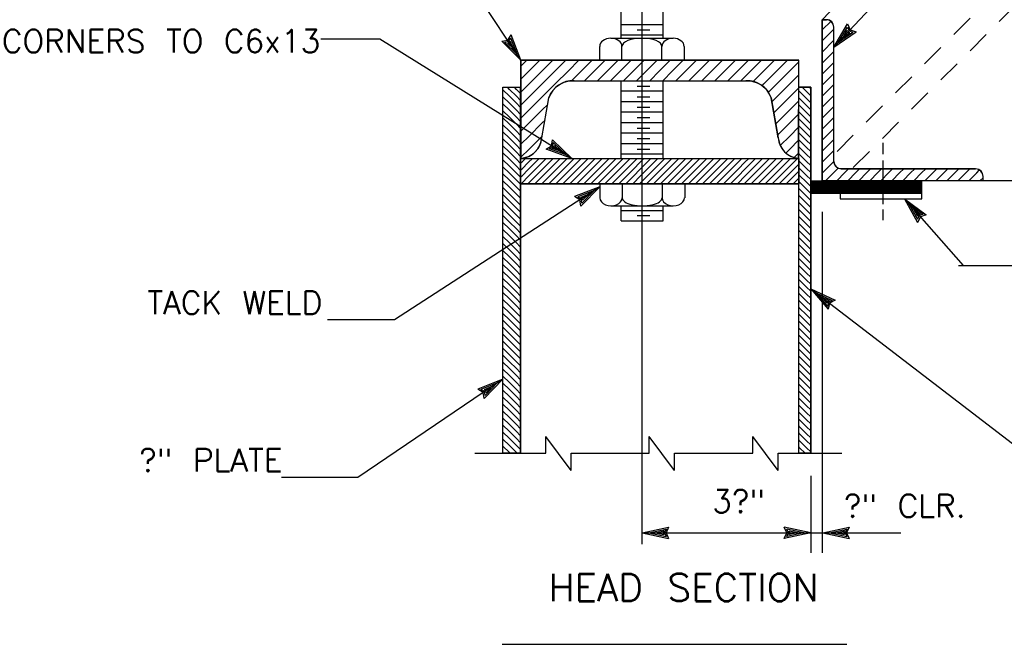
# Model space of a CAD drawing. Extents: x -31.3 to 10.7, y -20.4 to 9.6.
# Tile 21 of 25: x 0 to 5.3, y -3.9 to -0.5. Entities that reach past the tile are written whole.
import ezdxf
from ezdxf.enums import TextEntityAlignment as Align

# ---------------------------------------------------------------- set-up
doc = ezdxf.new("R2010")
doc.units = 0
doc.header["$MEASUREMENT"] = 0
doc.linetypes.add('HIDDEN2', pattern=[0.1875, 0.125, -0.0625])
doc.layers.add('01', color=7, linetype='CONTINUOUS')
doc.styles.add('TXT_SHX', font='txt.shx')

msp = doc.modelspace()

# ---------------------------------------------------------------- linework, layer by layer
at = {"layer": '01', "color": 7, "linetype": 'CONTINUOUS'}
for p, q in [((2.6934, -0.7576), (1.7914, 0.6024)), ((4.3974, -0.6876), (5.0044, -0.0356)), ((4.7754, -0.0756), (4.3344, -0.5376)), ((3.3534, -3.3916), (3.3534, -0.1696)), ((3.2384, -0.6386), (3.2384, -0.2226)), ((3.4674, -0.6386), (3.4674, -0.2226)), ((3.2384, -0.5636), (3.4674, -0.5636)), ((4.3344, -1.4126), (4.3344, -0.5376)), ((4.3344, -0.5376), (4.3574, -0.5376)), ((4.3354, -0.5916), (4.3814, -0.5466)), ((4.3954, -0.5916), (4.3974, -0.5896)), ((4.3974, -0.6876), (4.4724, -0.5606)), ((4.3974, -1.3096), (4.3974, -0.5776)), ((4.4224, -0.6606), (4.4724, -0.5776)), ((4.4724, -0.5606), (4.4864, -0.5926)), ((4.4724, -0.5776), (4.4804, -0.5986)), ((2.6214, -0.6496), (2.6394, -0.6206)), ((2.6264, -0.6556), (2.6374, -0.6376)), ((2.6734, -0.7266), (2.6374, -0.6376)), ((2.6934, -0.7576), (2.6394, -0.6206)), ((3.1824, -0.6386), (3.5214, -0.6386)), ((3.2384, -0.6206), (3.4674, -0.6206)), ((3.3254, -0.5936), (3.3944, -0.5936)), ((4.3344, -0.5926), (4.3354, -0.5916)), ((4.3354, -0.6516), (4.3954, -0.5916)), ((4.3974, -0.6876), (4.5184, -0.6036)), ((4.4224, -0.6606), (4.5014, -0.6056)), ((4.4474, -0.6346), (4.4704, -0.5946)), ((4.4474, -0.6346), (4.4844, -0.6076)), ((4.4704, -0.5946), (4.4754, -0.6046)), ((4.4754, -0.6046), (4.4844, -0.6076)), ((4.4804, -0.5986), (4.5014, -0.6056)), ((4.4864, -0.5926), (4.5184, -0.6036)), ((1.9254, -0.6436), (1.6034, -0.6436)), ((2.9704, -1.2926), (1.9254, -0.6436)), ((2.5884, -0.6546), (2.6214, -0.6496)), ((2.6934, -0.7576), (2.5884, -0.6546)), ((2.6044, -0.6596), (2.6264, -0.6556)), ((2.6734, -0.7266), (2.6044, -0.6596)), ((2.6194, -0.6646), (2.6304, -0.6626)), ((2.6534, -0.6966), (2.6194, -0.6646)), ((2.6304, -0.6626), (2.6354, -0.6546)), ((2.6534, -0.6966), (2.6354, -0.6546)), ((3.1224, -0.7586), (3.1224, -0.6826)), ((3.2434, -0.7586), (3.2434, -0.6826)), ((3.4614, -0.7586), (3.4614, -0.6826)), ((3.5844, -0.7586), (3.5844, -0.6826)), ((4.3344, -0.6526), (4.3354, -0.6516)), ((4.3354, -0.7116), (4.3954, -0.6516)), ((4.3954, -0.6516), (4.3974, -0.6496)), ((4.3344, -0.7126), (4.3354, -0.7116)), ((4.3354, -0.7716), (4.3954, -0.7116)), ((4.3954, -0.7116), (4.3974, -0.7096)), ((2.6934, -0.7576), (4.2064, -0.7576)), ((2.6934, -2.8966), (2.6934, -0.7576)), ((2.6934, -0.7896), (2.7254, -0.7576)), ((2.7384, -0.8156), (2.7964, -0.7576)), ((2.8094, -0.8156), (2.8674, -0.7576)), ((2.8804, -0.8156), (2.9384, -0.7576)), ((2.9514, -0.8156), (3.0094, -0.7576)), ((3.0224, -0.8156), (3.0804, -0.7576)), ((3.0934, -0.8156), (3.1514, -0.7576)), ((3.1644, -0.8156), (3.2224, -0.7576)), ((3.2354, -0.8156), (3.2934, -0.7576)), ((3.3064, -0.8156), (3.3644, -0.7576)), ((3.3774, -0.8156), (3.4354, -0.7576)), ((3.4484, -0.8156), (3.5064, -0.7576)), ((3.5194, -0.8156), (3.5774, -0.7576)), ((3.5904, -0.8156), (3.6484, -0.7576)), ((3.6614, -0.8156), (3.7194, -0.7576)), ((3.7324, -0.8156), (3.7904, -0.7576)), ((3.8034, -0.8156), (3.8614, -0.7576)), ((3.8744, -0.8156), (3.9324, -0.7576)), ((3.9454, -0.8156), (4.0034, -0.7576)), ((4.0164, -0.8156), (4.0744, -0.7576)), ((4.0874, -0.8156), (4.1454, -0.7576)), ((4.1584, -0.8156), (4.2054, -0.7686)), ((4.2064, -2.8966), (4.2064, -0.7576)), ((4.3344, -0.7726), (4.3354, -0.7716)), ((4.3354, -0.8316), (4.3954, -0.7716)), ((4.3954, -0.7716), (4.3974, -0.7696)), ((2.6934, -0.8606), (2.7384, -0.8156)), ((2.7384, -0.8866), (2.8094, -0.8156)), ((2.8094, -0.8866), (2.8804, -0.8156)), ((2.8804, -0.8866), (2.9514, -0.8156)), ((2.9684, -0.8706), (3.0224, -0.8156)), ((3.0394, -0.8696), (3.0934, -0.8156)), ((3.1104, -0.8696), (3.1644, -0.8156)), ((3.1814, -0.8696), (3.2354, -0.8156)), ((3.2524, -0.8696), (3.3064, -0.8156)), ((3.3234, -0.8696), (3.3774, -0.8156)), ((3.3944, -0.8696), (3.4484, -0.8156)), ((3.4654, -0.8696), (3.5194, -0.8156)), ((3.5364, -0.8696), (3.5904, -0.8156)), ((3.6074, -0.8696), (3.6614, -0.8156)), ((3.6784, -0.8696), (3.7324, -0.8156)), ((3.7494, -0.8696), (3.8034, -0.8156)), ((3.8204, -0.8696), (3.8744, -0.8156)), ((3.8914, -0.8696), (3.9454, -0.8156)), ((3.9574, -0.8746), (4.0164, -0.8156)), ((4.0164, -0.8866), (4.0874, -0.8156)), ((4.0874, -0.8866), (4.1584, -0.8156)), ((4.1584, -0.8866), (4.2054, -0.8396)), ((4.3344, -0.8326), (4.3354, -0.8316)), ((4.3354, -0.8916), (4.3954, -0.8316)), ((4.3954, -0.8316), (4.3974, -0.8296)), ((2.5944, -0.9056), (2.6934, -0.9056)), ((2.5954, -2.8966), (2.5954, -0.9056)), ((2.6304, -0.9166), (2.6194, -0.9056)), ((2.6684, -0.9166), (2.6574, -0.9056)), ((2.6934, -0.9316), (2.7384, -0.8866)), ((2.7384, -0.9576), (2.8094, -0.8866)), ((2.8094, -0.9576), (2.8804, -0.8866)), ((2.9824, -0.8696), (3.9184, -0.8696)), ((3.2384, -1.2916), (3.2384, -0.8696)), ((3.3254, -0.8996), (3.3944, -0.8996)), ((3.4674, -1.2936), (3.4674, -0.8696)), ((4.0064, -0.8966), (4.0164, -0.8866)), ((4.0404, -0.9336), (4.0874, -0.8866)), ((4.0874, -0.9576), (4.1584, -0.8866)), ((4.1584, -0.9576), (4.2054, -0.9106)), ((4.2714, -0.9056), (4.2064, -0.9056)), ((4.2484, -0.9286), (4.2254, -0.9056)), ((4.2714, -0.9136), (4.2634, -0.9056)), ((4.2714, -2.8966), (4.2714, -0.9056)), ((4.3344, -0.8926), (4.3354, -0.8916)), ((4.3354, -0.9516), (4.3954, -0.8916)), ((4.3954, -0.8916), (4.3974, -0.8896)), ((2.6304, -0.9546), (2.5954, -0.9196)), ((2.6304, -0.9926), (2.5954, -0.9576)), ((2.6684, -0.9546), (2.6304, -0.9166)), ((2.6684, -0.9926), (2.6304, -0.9546)), ((2.6894, -0.9376), (2.6684, -0.9166)), ((2.6894, -0.9756), (2.6684, -0.9546)), ((2.6934, -1.0026), (2.7384, -0.9576)), ((2.7384, -1.0286), (2.8094, -0.9576)), ((2.8074, -1.1796), (2.8454, -0.9636)), ((3.2384, -0.9256), (3.4674, -0.9256)), ((3.3254, -0.9566), (3.3944, -0.9566)), ((4.0934, -1.1796), (4.0554, -0.9636)), ((4.0584, -0.9866), (4.0874, -0.9576)), ((4.0874, -1.0286), (4.1584, -0.9576)), ((4.2104, -0.9286), (4.2064, -0.9246)), ((4.2104, -0.9666), (4.2064, -0.9626)), ((4.2484, -0.9666), (4.2104, -0.9286)), ((4.2714, -0.9516), (4.2484, -0.9286)), ((4.3344, -0.9526), (4.3354, -0.9516)), ((4.3354, -1.0116), (4.3954, -0.9516)), ((4.3954, -0.9516), (4.3974, -0.9496)), ((2.6304, -1.0306), (2.5954, -0.9956)), ((2.6684, -1.0306), (2.6304, -0.9926)), ((2.6894, -1.0136), (2.6684, -0.9926)), ((2.8094, -1.0286), (2.8394, -0.9996)), ((3.2384, -0.9826), (3.4674, -0.9826)), ((3.3254, -1.0136), (3.3944, -1.0136)), ((4.1584, -1.0286), (4.2054, -0.9816)), ((4.2104, -1.0046), (4.2064, -1.0006)), ((4.2484, -1.0046), (4.2104, -0.9666)), ((4.2484, -1.0426), (4.2104, -1.0046)), ((4.2714, -0.9896), (4.2484, -0.9666)), ((4.2714, -1.0276), (4.2484, -1.0046)), ((4.3344, -1.0126), (4.3354, -1.0116)), ((4.3354, -1.0716), (4.3954, -1.0116)), ((4.3954, -1.0116), (4.3974, -1.0096)), ((2.6304, -1.0686), (2.5954, -1.0336)), ((2.6304, -1.1066), (2.5954, -1.0716)), ((2.6684, -1.0686), (2.6304, -1.0306)), ((2.6684, -1.1066), (2.6304, -1.0686)), ((2.6894, -1.0516), (2.6684, -1.0306)), ((2.6894, -1.0896), (2.6684, -1.0686)), ((2.6934, -1.0736), (2.7384, -1.0286)), ((2.7384, -1.0996), (2.8094, -1.0286)), ((3.2384, -1.0396), (3.4674, -1.0396)), ((3.3254, -1.0706), (3.3944, -1.0706)), ((4.0694, -1.0456), (4.0874, -1.0286)), ((4.0874, -1.0996), (4.1584, -1.0286)), ((4.1584, -1.0996), (4.2054, -1.0516)), ((4.2104, -1.0426), (4.2064, -1.0386)), ((4.2484, -1.0806), (4.2104, -1.0426)), ((4.2714, -1.0656), (4.2484, -1.0426)), ((4.3344, -1.0726), (4.3354, -1.0716)), ((4.3354, -1.1316), (4.3954, -1.0716)), ((4.3954, -1.0716), (4.3974, -1.0696)), ((2.6304, -1.1446), (2.5954, -1.1096)), ((2.6684, -1.1446), (2.6304, -1.1066)), ((2.6894, -1.1276), (2.6684, -1.1066)), ((2.6934, -1.1446), (2.7384, -1.0996)), ((2.7384, -1.1706), (2.8094, -1.0996)), ((2.8094, -1.0996), (2.8244, -1.0846)), ((3.2384, -1.0966), (3.4674, -1.0966)), ((4.0804, -1.1056), (4.0874, -1.0996)), ((4.0904, -1.1666), (4.1584, -1.0996)), ((4.1584, -1.1706), (4.2054, -1.1226)), ((4.2104, -1.0806), (4.2064, -1.0766)), ((4.2104, -1.1186), (4.2064, -1.1146)), ((4.2484, -1.1186), (4.2104, -1.0806)), ((4.2484, -1.1566), (4.2104, -1.1186)), ((4.2714, -1.1036), (4.2484, -1.0806)), ((4.2714, -1.1416), (4.2484, -1.1186)), ((2.6304, -1.1826), (2.5954, -1.1476)), ((2.6684, -1.1826), (2.6304, -1.1446)), ((2.6894, -1.1656), (2.6684, -1.1446)), ((2.6934, -1.2156), (2.7384, -1.1706)), ((2.7384, -1.2416), (2.8094, -1.1706)), ((3.2384, -1.1536), (3.4674, -1.1536)), ((3.3254, -1.1276), (3.3944, -1.1276)), ((4.1054, -1.2226), (4.1584, -1.1706)), ((4.2104, -1.1566), (4.2064, -1.1526)), ((4.2484, -1.1946), (4.2104, -1.1566)), ((4.2714, -1.1796), (4.2484, -1.1566)), ((4.3344, -1.1326), (4.3354, -1.1316)), ((4.3354, -1.1916), (4.3954, -1.1316)), ((4.3954, -1.1316), (4.3974, -1.1296)), ((2.6304, -1.2206), (2.5954, -1.1856)), ((2.6304, -1.2586), (2.5954, -1.2236)), ((2.6684, -1.2206), (2.6304, -1.1826)), ((2.6684, -1.2586), (2.6304, -1.2206)), ((2.6894, -1.2036), (2.6684, -1.1826)), ((2.6894, -1.2416), (2.6684, -1.2206)), ((2.8314, -1.2426), (2.8604, -1.2236)), ((2.8484, -1.2406), (2.8664, -1.2286)), ((2.8604, -1.2236), (2.8644, -1.1906)), ((2.9704, -1.2926), (2.8644, -1.1906)), ((2.8644, -1.2386), (2.8734, -1.2326)), ((2.8664, -1.2286), (2.8694, -1.2066)), ((2.9394, -1.2726), (2.8694, -1.2066)), ((2.8734, -1.2326), (2.8754, -1.2226)), ((2.9084, -1.2536), (2.8754, -1.2226)), ((3.2384, -1.2106), (3.4674, -1.2106)), ((3.3254, -1.1846), (3.3944, -1.1846)), ((4.1584, -1.2416), (4.2054, -1.1936)), ((4.2104, -1.1946), (4.2064, -1.1906)), ((4.2104, -1.2326), (4.2064, -1.2286)), ((4.2484, -1.2326), (4.2104, -1.1946)), ((4.2484, -1.2706), (4.2104, -1.2326)), ((4.2714, -1.2176), (4.2484, -1.1946)), ((4.2714, -1.2556), (4.2484, -1.2326)), ((4.3344, -1.1926), (4.3354, -1.1916)), ((4.3354, -1.2516), (4.3954, -1.1916)), ((4.3954, -1.1916), (4.3974, -1.1896)), ((4.6654, -1.2696), (4.6654, -1.2076)), ((2.6304, -1.2966), (2.5954, -1.2616)), ((2.6684, -1.2966), (2.6304, -1.2586)), ((2.6894, -1.2796), (2.6684, -1.2586)), ((2.6934, -1.2866), (2.7384, -1.2416)), ((2.9704, -1.2926), (2.8314, -1.2426)), ((2.9394, -1.2726), (2.8484, -1.2406)), ((2.9084, -1.2536), (2.8644, -1.2386)), ((3.2384, -1.2676), (3.4674, -1.2676)), ((3.3254, -1.2416), (3.3944, -1.2416)), ((4.1364, -1.2636), (4.1584, -1.2416)), ((4.1834, -1.2866), (4.2054, -1.2646)), ((4.2104, -1.2706), (4.2064, -1.2666)), ((4.2484, -1.3086), (4.2104, -1.2706)), ((4.2714, -1.2936), (4.2484, -1.2706)), ((4.3344, -1.2526), (4.3354, -1.2516)), ((4.3354, -1.3116), (4.3954, -1.2516)), ((4.3954, -1.2516), (4.3974, -1.2496)), ((2.6304, -1.3346), (2.5954, -1.2996)), ((2.6304, -1.3726), (2.5954, -1.3376)), ((2.6684, -1.3346), (2.6304, -1.2966)), ((2.6684, -1.3726), (2.6304, -1.3346)), ((2.6894, -1.3176), (2.6684, -1.2966)), ((2.6894, -1.3556), (2.6684, -1.3346)), ((2.6934, -1.2926), (4.2064, -1.2926)), ((2.6934, -1.3166), (2.6974, -1.3126)), ((2.6974, -1.3126), (2.7174, -1.2926)), ((2.6974, -1.3506), (2.7354, -1.3126)), ((2.7354, -1.3126), (2.7554, -1.2926)), ((2.7354, -1.3506), (2.7734, -1.3126)), ((2.7734, -1.3126), (2.7934, -1.2926)), ((2.7734, -1.3506), (2.8114, -1.3126)), ((2.8114, -1.3126), (2.8314, -1.2926)), ((2.8114, -1.3506), (2.8494, -1.3126)), ((2.8494, -1.3126), (2.8694, -1.2926)), ((2.8494, -1.3506), (2.8874, -1.3126)), ((2.8874, -1.3126), (2.9074, -1.2926)), ((2.8874, -1.3506), (2.9254, -1.3126)), ((2.9254, -1.3126), (2.9454, -1.2926)), ((2.9254, -1.3506), (2.9634, -1.3126)), ((2.9634, -1.3126), (2.9834, -1.2926)), ((2.9634, -1.3506), (3.0014, -1.3126)), ((3.0014, -1.3126), (3.0214, -1.2926)), ((3.0014, -1.3506), (3.0394, -1.3126)), ((3.0394, -1.3126), (3.0594, -1.2926)), ((3.0394, -1.3506), (3.0774, -1.3126)), ((3.0774, -1.3126), (3.0974, -1.2926)), ((3.0774, -1.3506), (3.1154, -1.3126)), ((3.1154, -1.3126), (3.1354, -1.2926)), ((3.1154, -1.3506), (3.1534, -1.3126)), ((3.1534, -1.3126), (3.1734, -1.2926)), ((3.1534, -1.3506), (3.1914, -1.3126)), ((3.1914, -1.3126), (3.2114, -1.2926)), ((3.1914, -1.3506), (3.2294, -1.3126)), ((3.2294, -1.3126), (3.2494, -1.2926)), ((3.2294, -1.3506), (3.2674, -1.3126)), ((3.2674, -1.3126), (3.2874, -1.2926)), ((3.2674, -1.3506), (3.3054, -1.3126)), ((3.3054, -1.3126), (3.3254, -1.2926)), ((3.3054, -1.3506), (3.3434, -1.3126)), ((3.3434, -1.3126), (3.3634, -1.2926)), ((3.3434, -1.3506), (3.3814, -1.3126)), ((3.3814, -1.3126), (3.4014, -1.2926)), ((3.3814, -1.3506), (3.4194, -1.3126)), ((3.4194, -1.3126), (3.4394, -1.2926)), ((3.4194, -1.3506), (3.4574, -1.3126)), ((3.4574, -1.3126), (3.4774, -1.2926)), ((3.4574, -1.3506), (3.4954, -1.3126)), ((3.4954, -1.3126), (3.5154, -1.2926)), ((3.4954, -1.3506), (3.5334, -1.3126)), ((3.5334, -1.3126), (3.5534, -1.2926)), ((3.5334, -1.3506), (3.5714, -1.3126)), ((3.5714, -1.3126), (3.5914, -1.2926)), ((3.5714, -1.3506), (3.6094, -1.3126)), ((3.6094, -1.3126), (3.6294, -1.2926)), ((3.6094, -1.3506), (3.6474, -1.3126)), ((3.6474, -1.3126), (3.6674, -1.2926)), ((3.6474, -1.3506), (3.6854, -1.3126)), ((3.6854, -1.3126), (3.7054, -1.2926)), ((3.6854, -1.3506), (3.7234, -1.3126)), ((3.7234, -1.3126), (3.7434, -1.2926)), ((3.7234, -1.3506), (3.7614, -1.3126)), ((3.7614, -1.3126), (3.7814, -1.2926)), ((3.7614, -1.3506), (3.7994, -1.3126)), ((3.7994, -1.3126), (3.8194, -1.2926)), ((3.7994, -1.3506), (3.8374, -1.3126)), ((3.8374, -1.3126), (3.8574, -1.2926)), ((3.8374, -1.3506), (3.8754, -1.3126)), ((3.8754, -1.3126), (3.8954, -1.2926)), ((3.8754, -1.3506), (3.9134, -1.3126)), ((3.9134, -1.3126), (3.9334, -1.2926)), ((3.9134, -1.3506), (3.9514, -1.3126)), ((3.9514, -1.3126), (3.9714, -1.2926)), ((3.9514, -1.3506), (3.9894, -1.3126)), ((3.9894, -1.3126), (4.0094, -1.2926)), ((3.9894, -1.3506), (4.0274, -1.3126)), ((4.0274, -1.3126), (4.0474, -1.2926)), ((4.0274, -1.3506), (4.0654, -1.3126)), ((4.0654, -1.3126), (4.0854, -1.2926)), ((4.0654, -1.3506), (4.1034, -1.3126)), ((4.1034, -1.3126), (4.1234, -1.2926)), ((4.1034, -1.3506), (4.1414, -1.3126)), ((4.1414, -1.3126), (4.1614, -1.2926)), ((4.1414, -1.3506), (4.1794, -1.3126)), ((4.1794, -1.3126), (4.1994, -1.2926)), ((4.1794, -1.3506), (4.2064, -1.3236)), ((4.2104, -1.3086), (4.2064, -1.3046)), ((4.2484, -1.3466), (4.2104, -1.3086)), ((4.2714, -1.3316), (4.2484, -1.3086)), ((4.3344, -1.3126), (4.3354, -1.3116)), ((4.3354, -1.3716), (4.3954, -1.3116)), ((4.3954, -1.3116), (4.3974, -1.3096)), ((4.6654, -1.5416), (4.6654, -1.3046)), ((2.6304, -1.4106), (2.5954, -1.3756)), ((2.6684, -1.4106), (2.6304, -1.3726)), ((2.6894, -1.3936), (2.6684, -1.3726)), ((2.6934, -1.3546), (2.6974, -1.3506)), ((2.6934, -1.3926), (2.6974, -1.3886)), ((2.6974, -1.3886), (2.7354, -1.3506)), ((2.6974, -1.4266), (2.7354, -1.3886)), ((2.7354, -1.3886), (2.7734, -1.3506)), ((2.7354, -1.4266), (2.7734, -1.3886)), ((2.7734, -1.3886), (2.8114, -1.3506)), ((2.7734, -1.4266), (2.8114, -1.3886)), ((2.8114, -1.3886), (2.8494, -1.3506)), ((2.8114, -1.4266), (2.8494, -1.3886)), ((2.8494, -1.3886), (2.8874, -1.3506)), ((2.8494, -1.4266), (2.8874, -1.3886)), ((2.8874, -1.3886), (2.9254, -1.3506)), ((2.8874, -1.4266), (2.9254, -1.3886)), ((2.9254, -1.3886), (2.9634, -1.3506)), ((2.9254, -1.4266), (2.9634, -1.3886)), ((2.9634, -1.3886), (3.0014, -1.3506)), ((2.9634, -1.4266), (3.0014, -1.3886)), ((3.0014, -1.3886), (3.0394, -1.3506)), ((3.0014, -1.4266), (3.0394, -1.3886)), ((3.0394, -1.3886), (3.0774, -1.3506)), ((3.0394, -1.4266), (3.0774, -1.3886)), ((3.0774, -1.3886), (3.1154, -1.3506)), ((3.0774, -1.4266), (3.1154, -1.3886)), ((3.1154, -1.3886), (3.1534, -1.3506)), ((3.1154, -1.4266), (3.1534, -1.3886)), ((3.1534, -1.3886), (3.1914, -1.3506)), ((3.1534, -1.4266), (3.1914, -1.3886)), ((3.1914, -1.3886), (3.2294, -1.3506)), ((3.1914, -1.4266), (3.2294, -1.3886)), ((3.2294, -1.3886), (3.2674, -1.3506)), ((3.2294, -1.4266), (3.2674, -1.3886)), ((3.2674, -1.3886), (3.3054, -1.3506)), ((3.2674, -1.4266), (3.3054, -1.3886)), ((3.3054, -1.3886), (3.3434, -1.3506)), ((3.3054, -1.4266), (3.3434, -1.3886)), ((3.3434, -1.3886), (3.3814, -1.3506)), ((3.3434, -1.4266), (3.3814, -1.3886)), ((3.3814, -1.3886), (3.4194, -1.3506)), ((3.3814, -1.4266), (3.4194, -1.3886)), ((3.4194, -1.3886), (3.4574, -1.3506)), ((3.4194, -1.4266), (3.4574, -1.3886)), ((3.4574, -1.3886), (3.4954, -1.3506)), ((3.4574, -1.4266), (3.4954, -1.3886)), ((3.4954, -1.3886), (3.5334, -1.3506)), ((3.4954, -1.4266), (3.5334, -1.3886)), ((3.5334, -1.3886), (3.5714, -1.3506)), ((3.5334, -1.4266), (3.5714, -1.3886)), ((3.5714, -1.3886), (3.6094, -1.3506)), ((3.5714, -1.4266), (3.6094, -1.3886)), ((3.6094, -1.3886), (3.6474, -1.3506)), ((3.6094, -1.4266), (3.6474, -1.3886)), ((3.6474, -1.3886), (3.6854, -1.3506)), ((3.6474, -1.4266), (3.6854, -1.3886)), ((3.6854, -1.3886), (3.7234, -1.3506)), ((3.6854, -1.4266), (3.7234, -1.3886)), ((3.7234, -1.3886), (3.7614, -1.3506)), ((3.7234, -1.4266), (3.7614, -1.3886)), ((3.7614, -1.3886), (3.7994, -1.3506)), ((3.7614, -1.4266), (3.7994, -1.3886)), ((3.7994, -1.3886), (3.8374, -1.3506)), ((3.7994, -1.4266), (3.8374, -1.3886)), ((3.8374, -1.3886), (3.8754, -1.3506)), ((3.8374, -1.4266), (3.8754, -1.3886)), ((3.8754, -1.3886), (3.9134, -1.3506)), ((3.8754, -1.4266), (3.9134, -1.3886)), ((3.9134, -1.3886), (3.9514, -1.3506)), ((3.9134, -1.4266), (3.9514, -1.3886)), ((3.9514, -1.3886), (3.9894, -1.3506)), ((3.9514, -1.4266), (3.9894, -1.3886)), ((3.9894, -1.3886), (4.0274, -1.3506)), ((3.9894, -1.4266), (4.0274, -1.3886)), ((4.0274, -1.3886), (4.0654, -1.3506)), ((4.0274, -1.4266), (4.0654, -1.3886)), ((4.0654, -1.3886), (4.1034, -1.3506)), ((4.0654, -1.4266), (4.1034, -1.3886)), ((4.1034, -1.3886), (4.1414, -1.3506)), ((4.1034, -1.4266), (4.1414, -1.3886)), ((4.1414, -1.3886), (4.1794, -1.3506)), ((4.1414, -1.4266), (4.1794, -1.3886)), ((4.1794, -1.3886), (4.2064, -1.3616)), ((4.2104, -1.3466), (4.2064, -1.3426)), ((4.2104, -1.3846), (4.2064, -1.3806)), ((4.2484, -1.3846), (4.2104, -1.3466)), ((4.2484, -1.4226), (4.2104, -1.3846)), ((4.2714, -1.3696), (4.2484, -1.3466)), ((4.2714, -1.4076), (4.2484, -1.3846)), ((4.3344, -1.3726), (4.3354, -1.3716)), ((4.3544, -1.4126), (4.3954, -1.3716)), ((4.3954, -1.3716), (4.4214, -1.3456)), ((4.4144, -1.4126), (4.4554, -1.3716)), ((4.4374, -1.3496), (5.1694, -1.3496)), ((4.4554, -1.3716), (4.4774, -1.3496)), ((4.4744, -1.4126), (4.5154, -1.3716)), ((4.5154, -1.3716), (4.5374, -1.3496)), ((4.5344, -1.4126), (4.5754, -1.3716)), ((4.5754, -1.3716), (4.5974, -1.3496)), ((4.5944, -1.4126), (4.6354, -1.3716)), ((4.6354, -1.3716), (4.6574, -1.3496)), ((4.6544, -1.4126), (4.6954, -1.3716)), ((4.6954, -1.3716), (4.7174, -1.3496)), ((4.7144, -1.4126), (4.7554, -1.3716)), ((4.7554, -1.3716), (4.7774, -1.3496)), ((4.7744, -1.4126), (4.8154, -1.3716)), ((4.8154, -1.3716), (4.8374, -1.3496)), ((4.8344, -1.4126), (4.8754, -1.3716)), ((4.8754, -1.3716), (4.8974, -1.3496)), ((4.8944, -1.4126), (4.9354, -1.3716)), ((4.9354, -1.3716), (4.9574, -1.3496)), ((4.9544, -1.4126), (4.9954, -1.3716)), ((4.9954, -1.3716), (5.0174, -1.3496)), ((5.0144, -1.4126), (5.0554, -1.3716)), ((5.0554, -1.3716), (5.0774, -1.3496)), ((5.0744, -1.4126), (5.1154, -1.3716)), ((5.1154, -1.3716), (5.1374, -1.3496)), ((5.1344, -1.4126), (5.1754, -1.3716)), ((5.1754, -1.3716), (5.1894, -1.3566)), ((5.2094, -1.4126), (5.2094, -1.3896)), ((2.6304, -1.4486), (2.5954, -1.4136)), ((2.6684, -1.4486), (2.6304, -1.4106)), ((2.6894, -1.4316), (2.6684, -1.4106)), ((2.6934, -1.4306), (2.6974, -1.4266)), ((2.6934, -1.4306), (4.2064, -1.4306)), ((2.7314, -1.4306), (2.7354, -1.4266)), ((2.7694, -1.4306), (2.7734, -1.4266)), ((2.8074, -1.4306), (2.8114, -1.4266)), ((2.8454, -1.4306), (2.8494, -1.4266)), ((2.8834, -1.4306), (2.8874, -1.4266)), ((2.9214, -1.4306), (2.9254, -1.4266)), ((2.9594, -1.4306), (2.9634, -1.4266)), ((2.9974, -1.4306), (3.0014, -1.4266)), ((3.0354, -1.4306), (3.0394, -1.4266)), ((3.0734, -1.4306), (3.0774, -1.4266)), ((3.1114, -1.4306), (3.1154, -1.4266)), ((3.1234, -1.4306), (3.1234, -1.5066)), ((3.1494, -1.4306), (3.1534, -1.4266)), ((3.1874, -1.4306), (3.1914, -1.4266)), ((3.2254, -1.4306), (3.2294, -1.4266)), ((3.2444, -1.4306), (3.2444, -1.5066)), ((3.2634, -1.4306), (3.2674, -1.4266)), ((3.3014, -1.4306), (3.3054, -1.4266)), ((3.3394, -1.4306), (3.3434, -1.4266)), ((3.3774, -1.4306), (3.3814, -1.4266)), ((3.4154, -1.4306), (3.4194, -1.4266)), ((3.4534, -1.4306), (3.4574, -1.4266)), ((3.4624, -1.4306), (3.4624, -1.5066)), ((3.4914, -1.4306), (3.4954, -1.4266)), ((3.5294, -1.4306), (3.5334, -1.4266)), ((3.5674, -1.4306), (3.5714, -1.4266)), ((3.5854, -1.4306), (3.5854, -1.5066)), ((3.6054, -1.4306), (3.6094, -1.4266)), ((3.6434, -1.4306), (3.6474, -1.4266)), ((3.6814, -1.4306), (3.6854, -1.4266)), ((3.7194, -1.4306), (3.7234, -1.4266)), ((3.7574, -1.4306), (3.7614, -1.4266)), ((3.7954, -1.4306), (3.7994, -1.4266)), ((3.8334, -1.4306), (3.8374, -1.4266)), ((3.8714, -1.4306), (3.8754, -1.4266)), ((3.9094, -1.4306), (3.9134, -1.4266)), ((3.9474, -1.4306), (3.9514, -1.4266)), ((3.9854, -1.4306), (3.9894, -1.4266)), ((4.0234, -1.4306), (4.0274, -1.4266)), ((4.0614, -1.4306), (4.0654, -1.4266)), ((4.0994, -1.4306), (4.1034, -1.4266)), ((4.1374, -1.4306), (4.1414, -1.4266)), ((4.1754, -1.4306), (4.1794, -1.4266)), ((4.1794, -1.4266), (4.2064, -1.3996)), ((4.2104, -1.4226), (4.2064, -1.4186)), ((4.2484, -1.4606), (4.2104, -1.4226)), ((4.2714, -1.4456), (4.2484, -1.4226)), ((4.2714, -1.4136), (4.8764, -1.4136)), ((4.2714, -1.4196), (4.8764, -1.4196)), ((4.2714, -1.4226), (4.8764, -1.4226)), ((4.2714, -1.4276), (4.8764, -1.4276)), ((4.2714, -1.4316), (4.8764, -1.4316)), ((4.2714, -1.4356), (4.8764, -1.4356)), ((4.2714, -1.4396), (4.8764, -1.4396)), ((4.2714, -1.4446), (4.8764, -1.4446)), ((4.3344, -1.4126), (7.5114, -1.4126)), ((4.8764, -1.5116), (4.8764, -1.4136)), ((5.1944, -1.4126), (5.2094, -1.3976)), ((3.1234, -1.4476), (2.0054, -2.1716)), ((2.6304, -1.4866), (2.5954, -1.4516)), ((2.6304, -1.5246), (2.5954, -1.4896)), ((2.6684, -1.4866), (2.6304, -1.4486)), ((2.6684, -1.5246), (2.6304, -1.4866)), ((2.6894, -1.4696), (2.6684, -1.4486)), ((2.6894, -1.5076), (2.6684, -1.4866)), ((3.1234, -1.4476), (2.9854, -1.4996)), ((3.0144, -1.5186), (2.9854, -1.4996)), ((3.0924, -1.4676), (3.0024, -1.5016)), ((3.1234, -1.4476), (3.0194, -1.5516)), ((3.0624, -1.4876), (3.0194, -1.5046)), ((3.0924, -1.4676), (3.0244, -1.5356)), ((3.0624, -1.4876), (3.0294, -1.5206)), ((4.2104, -1.4606), (4.2064, -1.4566)), ((4.2104, -1.4986), (4.2064, -1.4946)), ((4.2484, -1.4986), (4.2104, -1.4606)), ((4.2484, -1.5366), (4.2104, -1.4986)), ((4.2714, -1.4836), (4.2484, -1.4606)), ((4.2714, -1.5216), (4.2484, -1.4986)), ((4.2714, -1.4496), (4.8764, -1.4496)), ((4.2714, -1.4536), (4.8764, -1.4536)), ((4.2714, -1.4586), (4.8764, -1.4586)), ((4.2714, -1.4626), (4.8764, -1.4626)), ((4.2714, -1.4666), (4.8764, -1.4666)), ((4.2714, -1.4716), (4.8764, -1.4716)), ((4.2714, -1.4776), (4.8764, -1.4776)), ((4.2714, -1.4816), (4.8764, -1.4816)), ((4.4324, -1.4816), (4.4324, -1.5116)), ((2.6304, -1.5626), (2.5954, -1.5276)), ((2.6684, -1.5626), (2.6304, -1.5246)), ((2.6894, -1.5456), (2.6684, -1.5246)), ((3.0214, -1.5136), (3.0024, -1.5016)), ((3.0194, -1.5516), (3.0144, -1.5186)), ((3.0274, -1.5096), (3.0194, -1.5046)), ((3.0244, -1.5356), (3.0214, -1.5136)), ((3.0294, -1.5206), (3.0274, -1.5096)), ((3.1834, -1.5506), (3.5224, -1.5506)), ((3.2384, -1.6326), (3.2384, -1.5506)), ((3.4674, -1.6326), (3.4674, -1.5516)), ((4.2104, -1.5366), (4.2064, -1.5326)), ((4.2484, -1.5746), (4.2104, -1.5366)), ((4.2714, -1.5596), (4.2484, -1.5366)), ((4.4324, -1.5116), (4.8764, -1.5116)), ((4.7824, -1.5116), (4.9004, -1.5996)), ((4.7824, -1.5116), (4.8534, -1.6406)), ((4.7824, -1.5116), (5.1014, -1.8756)), ((4.8064, -1.5396), (4.8834, -1.5966)), ((4.8064, -1.5396), (4.8534, -1.6236)), ((2.6304, -1.6006), (2.5954, -1.5656)), ((2.6304, -1.6386), (2.5954, -1.6036)), ((2.6684, -1.6006), (2.6304, -1.5626)), ((2.6684, -1.6386), (2.6304, -1.6006)), ((2.6894, -1.5836), (2.6684, -1.5626)), ((2.6894, -1.6216), (2.6684, -1.6006)), ((3.2384, -1.5756), (3.4674, -1.5756)), ((3.3254, -1.6036), (3.3944, -1.6036)), ((4.2104, -1.5746), (4.2064, -1.5706)), ((4.2484, -1.6126), (4.2104, -1.5746)), ((4.2714, -1.5976), (4.2484, -1.5746)), ((4.3344, -1.5826), (4.3344, -3.4386)), ((4.6654, -1.6286), (4.6654, -1.5696)), ((4.8304, -1.5666), (4.8534, -1.6066)), ((4.8304, -1.5666), (4.8674, -1.5936)), ((4.8574, -1.5976), (4.8534, -1.6066)), ((4.8624, -1.6036), (4.8534, -1.6236)), ((4.8674, -1.5936), (4.8574, -1.5976)), ((4.8834, -1.5966), (4.8624, -1.6036)), ((4.9004, -1.5996), (4.8684, -1.6096)), ((2.6304, -1.6766), (2.5954, -1.6416)), ((2.6684, -1.6766), (2.6304, -1.6386)), ((2.6894, -1.6596), (2.6684, -1.6386)), ((3.2384, -1.6326), (3.4674, -1.6326)), ((4.2104, -1.6126), (4.2064, -1.6086)), ((4.2104, -1.6506), (4.2064, -1.6466)), ((4.2484, -1.6506), (4.2104, -1.6126)), ((4.2484, -1.6886), (4.2104, -1.6506)), ((4.2714, -1.6356), (4.2484, -1.6126)), ((4.2714, -1.6736), (4.2484, -1.6506)), ((4.8684, -1.6096), (4.8534, -1.6406)), ((2.6304, -1.7146), (2.5954, -1.6796)), ((2.6684, -1.7146), (2.6304, -1.6766)), ((2.6684, -1.7526), (2.6304, -1.7146)), ((2.6894, -1.6976), (2.6684, -1.6766)), ((2.6894, -1.7356), (2.6684, -1.7146)), ((4.2104, -1.6886), (4.2064, -1.6846)), ((4.2484, -1.7266), (4.2104, -1.6886)), ((4.2714, -1.7116), (4.2484, -1.6886)), ((2.6304, -1.7526), (2.5954, -1.7176)), ((2.6304, -1.7906), (2.5954, -1.7556)), ((2.6684, -1.7906), (2.6304, -1.7526)), ((2.6894, -1.7736), (2.6684, -1.7526)), ((4.2104, -1.7266), (4.2064, -1.7226)), ((4.2104, -1.7646), (4.2064, -1.7606)), ((4.2484, -1.7646), (4.2104, -1.7266)), ((4.2484, -1.8026), (4.2104, -1.7646)), ((4.2714, -1.7496), (4.2484, -1.7266)), ((4.2714, -1.7876), (4.2484, -1.7646)), ((2.6304, -1.8286), (2.5954, -1.7936)), ((2.6684, -1.8286), (2.6304, -1.7906)), ((2.6894, -1.8116), (2.6684, -1.7906)), ((4.2104, -1.8026), (4.2064, -1.7986)), ((4.2484, -1.8406), (4.2104, -1.8026)), ((4.2714, -1.8256), (4.2484, -1.8026)), ((2.6304, -1.8666), (2.5954, -1.8316)), ((2.6304, -1.9046), (2.5954, -1.8696)), ((2.6684, -1.8666), (2.6304, -1.8286)), ((2.6684, -1.9046), (2.6304, -1.8666)), ((2.6894, -1.8496), (2.6684, -1.8286)), ((2.6894, -1.8876), (2.6684, -1.8666)), ((4.2104, -1.8406), (4.2064, -1.8366)), ((4.2104, -1.8786), (4.2064, -1.8746)), ((4.2484, -1.8786), (4.2104, -1.8406)), ((4.2714, -1.8636), (4.2484, -1.8406)), ((5.0764, -1.8756), (5.7384, -1.8756)), ((2.6304, -1.9426), (2.5954, -1.9076)), ((2.6684, -1.9426), (2.6304, -1.9046)), ((2.6894, -1.9256), (2.6684, -1.9046)), ((4.2104, -1.9166), (4.2064, -1.9126)), ((4.2484, -1.9166), (4.2104, -1.8786)), ((4.2484, -1.9546), (4.2104, -1.9166)), ((4.2714, -1.9016), (4.2484, -1.8786)), ((4.2714, -1.9396), (4.2484, -1.9166)), ((2.6304, -1.9806), (2.5954, -1.9456)), ((2.6304, -2.0186), (2.5954, -1.9836)), ((2.6684, -1.9806), (2.6304, -1.9426)), ((2.6684, -2.0186), (2.6304, -1.9806)), ((2.6894, -1.9636), (2.6684, -1.9426)), ((2.6894, -2.0016), (2.6684, -1.9806)), ((4.2104, -1.9546), (4.2064, -1.9506)), ((4.2484, -1.9926), (4.2104, -1.9546)), ((4.2714, -1.9776), (4.2484, -1.9546)), ((2.6304, -2.0566), (2.5954, -2.0216)), ((2.6684, -2.0566), (2.6304, -2.0186)), ((2.6894, -2.0396), (2.6684, -2.0186)), ((4.2104, -1.9926), (4.2064, -1.9886)), ((4.2104, -2.0306), (4.2064, -2.0266)), ((4.2484, -2.0306), (4.2104, -1.9926)), ((4.2484, -2.0686), (4.2104, -2.0306)), ((4.2714, -2.0156), (4.2484, -1.9926)), ((4.2714, -2.0536), (4.2484, -2.0306)), ((4.2714, -2.0016), (5.5504, -2.9826)), ((4.2714, -2.0016), (4.4044, -2.0646)), ((4.2714, -2.0016), (4.3664, -2.1136)), ((4.3004, -2.0246), (4.3874, -2.0656)), ((4.3004, -2.0246), (4.3634, -2.0976)), ((2.6304, -2.0946), (2.5954, -2.0596)), ((2.6684, -2.0946), (2.6304, -2.0566)), ((2.6894, -2.0776), (2.6684, -2.0566)), ((4.2104, -2.0686), (4.2064, -2.0646)), ((4.2484, -2.1066), (4.2104, -2.0686)), ((4.2714, -2.0916), (4.2484, -2.0686)), ((4.3294, -2.0456), (4.3594, -2.0806)), ((4.3294, -2.0456), (4.3714, -2.0656)), ((4.3614, -2.0706), (4.3594, -2.0806)), ((4.3714, -2.0656), (4.3614, -2.0706)), ((4.3684, -2.0756), (4.3634, -2.0976)), ((4.3744, -2.0806), (4.3664, -2.1136)), ((4.3874, -2.0656), (4.3684, -2.0756)), ((4.4044, -2.0646), (4.3744, -2.0806)), ((2.6304, -2.1326), (2.5954, -2.0976)), ((2.6304, -2.1706), (2.5954, -2.1356)), ((2.6684, -2.1326), (2.6304, -2.0946)), ((2.6684, -2.1706), (2.6304, -2.1326)), ((2.6894, -2.1156), (2.6684, -2.0946)), ((2.6894, -2.1536), (2.6684, -2.1326)), ((4.2104, -2.1066), (4.2064, -2.1026)), ((4.2104, -2.1446), (4.2064, -2.1406)), ((4.2484, -2.1446), (4.2104, -2.1066)), ((4.2714, -2.1296), (4.2484, -2.1066)), ((2.0054, -2.1716), (1.6404, -2.1716)), ((2.6304, -2.2086), (2.5954, -2.1736)), ((2.6684, -2.2086), (2.6304, -2.1706)), ((2.6894, -2.1916), (2.6684, -2.1706)), ((4.2104, -2.1826), (4.2064, -2.1786)), ((4.2484, -2.1826), (4.2104, -2.1446)), ((4.2484, -2.2206), (4.2104, -2.1826)), ((4.2714, -2.1676), (4.2484, -2.1446)), ((4.2714, -2.2056), (4.2484, -2.1826)), ((2.6304, -2.2466), (2.5954, -2.2116)), ((2.6304, -2.2846), (2.5954, -2.2496)), ((2.6684, -2.2466), (2.6304, -2.2086)), ((2.6684, -2.2846), (2.6304, -2.2466)), ((2.6894, -2.2296), (2.6684, -2.2086)), ((2.6894, -2.2676), (2.6684, -2.2466)), ((4.2104, -2.2206), (4.2064, -2.2166)), ((4.2484, -2.2586), (4.2104, -2.2206)), ((4.2714, -2.2436), (4.2484, -2.2206)), ((2.6304, -2.3226), (2.5954, -2.2876)), ((2.6684, -2.3226), (2.6304, -2.2846)), ((2.6894, -2.3056), (2.6684, -2.2846)), ((4.2104, -2.2586), (4.2064, -2.2546)), ((4.2104, -2.2966), (4.2064, -2.2926)), ((4.2484, -2.2966), (4.2104, -2.2586)), ((4.2484, -2.3346), (4.2104, -2.2966)), ((4.2714, -2.2816), (4.2484, -2.2586)), ((4.2714, -2.3196), (4.2484, -2.2966)), ((2.6304, -2.3606), (2.5954, -2.3256)), ((2.6684, -2.3606), (2.6304, -2.3226)), ((2.6894, -2.3436), (2.6684, -2.3226)), ((4.2104, -2.3346), (4.2064, -2.3306)), ((4.2484, -2.3726), (4.2104, -2.3346)), ((4.2714, -2.3576), (4.2484, -2.3346)), ((2.6304, -2.3986), (2.5954, -2.3636)), ((2.6304, -2.4366), (2.5954, -2.4016)), ((2.6684, -2.3986), (2.6304, -2.3606)), ((2.6684, -2.4366), (2.6304, -2.3986)), ((2.6894, -2.3816), (2.6684, -2.3606)), ((2.6894, -2.4196), (2.6684, -2.3986)), ((4.2104, -2.3726), (4.2064, -2.3686)), ((4.2104, -2.4106), (4.2064, -2.4066)), ((4.2484, -2.4106), (4.2104, -2.3726)), ((4.2484, -2.4486), (4.2104, -2.4106)), ((4.2714, -2.3956), (4.2484, -2.3726)), ((4.2714, -2.4336), (4.2484, -2.4106)), ((2.6304, -2.4746), (2.5954, -2.4396)), ((2.6684, -2.4746), (2.6304, -2.4366)), ((2.6894, -2.4576), (2.6684, -2.4366)), ((4.2104, -2.4486), (4.2064, -2.4446)), ((4.2484, -2.4866), (4.2104, -2.4486)), ((4.2714, -2.4716), (4.2484, -2.4486)), ((2.5954, -2.4936), (1.8044, -3.0296)), ((2.5954, -2.4936), (2.4584, -2.5486)), ((2.5644, -2.5146), (2.4754, -2.5506)), ((2.5954, -2.4936), (2.4934, -2.5996)), ((2.5644, -2.5146), (2.4984, -2.5836)), ((2.6304, -2.5126), (2.5954, -2.4776)), ((2.6304, -2.5506), (2.5954, -2.5156)), ((2.6684, -2.5126), (2.6304, -2.4746)), ((2.6684, -2.5506), (2.6304, -2.5126)), ((2.6894, -2.4956), (2.6684, -2.4746)), ((2.6894, -2.5336), (2.6684, -2.5126)), ((4.2104, -2.4866), (4.2064, -2.4826)), ((4.2484, -2.5246), (4.2104, -2.4866)), ((4.2714, -2.5096), (4.2484, -2.4866)), ((2.4874, -2.5666), (2.4584, -2.5486)), ((2.4944, -2.5616), (2.4754, -2.5506)), ((2.4934, -2.5996), (2.4874, -2.5666)), ((2.5354, -2.5346), (2.4924, -2.5526)), ((2.5014, -2.5576), (2.4924, -2.5526)), ((2.4984, -2.5836), (2.4944, -2.5616)), ((2.5034, -2.5676), (2.5014, -2.5576)), ((2.5354, -2.5346), (2.5034, -2.5676)), ((2.6304, -2.5886), (2.5954, -2.5536)), ((2.6684, -2.5886), (2.6304, -2.5506)), ((2.6894, -2.5716), (2.6684, -2.5506)), ((4.2104, -2.5246), (4.2064, -2.5206)), ((4.2104, -2.5626), (4.2064, -2.5586)), ((4.2484, -2.5626), (4.2104, -2.5246)), ((4.2484, -2.6006), (4.2104, -2.5626)), ((4.2714, -2.5476), (4.2484, -2.5246)), ((4.2714, -2.5856), (4.2484, -2.5626)), ((2.6304, -2.6266), (2.5954, -2.5916)), ((2.6684, -2.6266), (2.6304, -2.5886)), ((2.6684, -2.6646), (2.6304, -2.6266)), ((2.6894, -2.6096), (2.6684, -2.5886)), ((2.6894, -2.6476), (2.6684, -2.6266)), ((4.2104, -2.6006), (4.2064, -2.5966)), ((4.2484, -2.6386), (4.2104, -2.6006)), ((4.2714, -2.6236), (4.2484, -2.6006)), ((2.6304, -2.6646), (2.5954, -2.6296)), ((2.6304, -2.7026), (2.5954, -2.6676)), ((2.6684, -2.7026), (2.6304, -2.6646)), ((2.6894, -2.6856), (2.6684, -2.6646)), ((4.2104, -2.6386), (4.2064, -2.6346)), ((4.2104, -2.6766), (4.2064, -2.6726)), ((4.2484, -2.6766), (4.2104, -2.6386)), ((4.2484, -2.7146), (4.2104, -2.6766)), ((4.2714, -2.6616), (4.2484, -2.6386)), ((4.2714, -2.6996), (4.2484, -2.6766)), ((2.6304, -2.7406), (2.5954, -2.7056)), ((2.6684, -2.7406), (2.6304, -2.7026)), ((2.6894, -2.7236), (2.6684, -2.7026)), ((4.2104, -2.7146), (4.2064, -2.7106)), ((4.2484, -2.7526), (4.2104, -2.7146)), ((4.2714, -2.7376), (4.2484, -2.7146)), ((2.6304, -2.7786), (2.5954, -2.7436)), ((2.6304, -2.8166), (2.5954, -2.7816)), ((2.6684, -2.7786), (2.6304, -2.7406)), ((2.6684, -2.8166), (2.6304, -2.7786)), ((2.6894, -2.7616), (2.6684, -2.7406)), ((2.6894, -2.7996), (2.6684, -2.7786)), ((4.2104, -2.7526), (4.2064, -2.7486)), ((4.2104, -2.7906), (4.2064, -2.7866)), ((4.2484, -2.7906), (4.2104, -2.7526)), ((4.2714, -2.7756), (4.2484, -2.7526)), ((2.6304, -2.8546), (2.5954, -2.8196)), ((2.6684, -2.8546), (2.6304, -2.8166)), ((2.6894, -2.8376), (2.6684, -2.8166)), ((2.8284, -2.8966), (2.8284, -2.8056)), ((2.9664, -2.9906), (2.8284, -2.8056)), ((3.3914, -2.8966), (3.3914, -2.8056)), ((3.5294, -2.9906), (3.3914, -2.8056)), ((3.9554, -2.8966), (3.9554, -2.8056)), ((4.0934, -2.9906), (3.9554, -2.8056)), ((4.2104, -2.8286), (4.2064, -2.8246)), ((4.2484, -2.8286), (4.2104, -2.7906)), ((4.2484, -2.8666), (4.2104, -2.8286)), ((4.2714, -2.8136), (4.2484, -2.7906)), ((4.2714, -2.8516), (4.2484, -2.8286)), ((2.6304, -2.8926), (2.5954, -2.8576)), ((2.6684, -2.8926), (2.6304, -2.8546)), ((2.6344, -2.8966), (2.6304, -2.8926)), ((2.6894, -2.8756), (2.6684, -2.8546)), ((2.6724, -2.8966), (2.6684, -2.8926)), ((4.2104, -2.8666), (4.2064, -2.8626)), ((4.2404, -2.8966), (4.2104, -2.8666)), ((4.2714, -2.8896), (4.2484, -2.8666)), ((2.4424, -2.8966), (2.8284, -2.8966)), ((2.5964, -2.8966), (2.5954, -2.8956)), ((2.9664, -2.9906), (2.9664, -2.8966)), ((2.9664, -2.8966), (3.3914, -2.8966)), ((3.5294, -2.9906), (3.5294, -2.8966)), ((3.5294, -2.8966), (3.9554, -2.8966)), ((4.0934, -2.9906), (4.0934, -2.8966)), ((4.0934, -2.8966), (4.4404, -2.8966)), ((1.8044, -3.0296), (1.3894, -3.0296)), ((4.2714, -3.0196), (4.2714, -3.4386)), ((3.3534, -3.3296), (3.4974, -3.2986)), ((3.3904, -3.3296), (3.4844, -3.3096)), ((3.4264, -3.3296), (3.4714, -3.3196)), ((3.4714, -3.3196), (3.4674, -3.3296)), ((3.4844, -3.3096), (3.4754, -3.3296)), ((3.4974, -3.2986), (3.4834, -3.3296)), ((4.2714, -3.3296), (4.1274, -3.2986)), ((4.1414, -3.3296), (4.1274, -3.2986)), ((4.2344, -3.3296), (4.1404, -3.3096)), ((4.1494, -3.3296), (4.1404, -3.3096)), ((4.1984, -3.3296), (4.1534, -3.3206)), ((4.1574, -3.3296), (4.1534, -3.3206)), ((4.3364, -3.3296), (4.4804, -3.2986)), ((4.3734, -3.3296), (4.4674, -3.3096)), ((4.4094, -3.3296), (4.4544, -3.3196)), ((4.4544, -3.3196), (4.4504, -3.3296)), ((4.4674, -3.3096), (4.4584, -3.3296)), ((4.4804, -3.2986), (4.4664, -3.3296)), ((3.3534, -3.3296), (4.2714, -3.3296)), ((3.3534, -3.3296), (3.4974, -3.3606)), ((3.3904, -3.3296), (3.4844, -3.3496)), ((3.4264, -3.3296), (3.4714, -3.3386)), ((3.4674, -3.3296), (3.4714, -3.3386)), ((3.4754, -3.3296), (3.4844, -3.3496)), ((3.4834, -3.3296), (3.4974, -3.3606)), ((4.2714, -3.3296), (4.1274, -3.3606)), ((4.1274, -3.3606), (4.1414, -3.3296)), ((4.2344, -3.3296), (4.1404, -3.3496)), ((4.1404, -3.3496), (4.1494, -3.3296)), ((4.1984, -3.3296), (4.1534, -3.3396)), ((4.1534, -3.3396), (4.1574, -3.3296)), ((4.2714, -3.3296), (4.3364, -3.3296)), ((4.3364, -3.3296), (4.7614, -3.3296)), ((4.3364, -3.3296), (4.4804, -3.3606)), ((4.3734, -3.3296), (4.4674, -3.3496)), ((4.4094, -3.3296), (4.4544, -3.3386)), ((4.4504, -3.3296), (4.4544, -3.3386)), ((4.4584, -3.3296), (4.4674, -3.3496)), ((4.4664, -3.3296), (4.4804, -3.3606)), ((2.5914, -3.9366), (4.4674, -3.9366))]:
    msp.add_line(p, q, dxfattribs=at)
at = {"layer": '01', "color": 7, "linetype": 'HIDDEN2'}
for p, q in [((4.4144, -1.2546), (6.2274, 0.5584)), ((4.5024, -1.3426), (6.3154, 0.4704))]:
    msp.add_line(p, q, dxfattribs=at)
at = {"layer": '01', "color": 7, "linetype": 'CONTINUOUS'}
for points in [[(4.3344, -1.4126), (5.2094, -1.4126), (5.2094, -1.3906), (5.2074, -1.3766), (5.2004, -1.3646), (5.1864, -1.3536), (5.1694, -1.3496), (4.4374, -1.3496), (4.4234, -1.3466), (4.4134, -1.3416), (4.4054, -1.3346), (4.4004, -1.3236), (4.3974, -1.3096), (4.3974, -0.5776), (4.3944, -0.5616), (4.3824, -0.5466), (4.3654, -0.5386), (4.3574, -0.5376), (4.3344, -0.5376)], [(2.6934, -1.2926), (2.7344, -1.2826), (2.7614, -1.2666), (2.7884, -1.2366), (2.8024, -1.2066), (2.8074, -1.1796), (2.8454, -0.9636), (2.8584, -0.9346), (2.8854, -0.9036), (2.9064, -0.8876), (2.9294, -0.8776), (2.9554, -0.8706), (2.9824, -0.8696), (3.9184, -0.8696), (3.9504, -0.8716), (3.9794, -0.8806), (4.0014, -0.8916), (4.0234, -0.9096), (4.0394, -0.9306), (4.0554, -0.9636), (4.0934, -1.1796), (4.1024, -1.2186), (4.1194, -1.2466), (4.1364, -1.2636), (4.1524, -1.2756), (4.1664, -1.2826), (4.2054, -1.2926), (4.2064, -0.7576), (2.6934, -0.7576)], [(2.5954, -2.8966), (2.5954, -0.9056), (2.6894, -0.9056), (2.6894, -2.8966)], [(4.2064, -2.8966), (4.2064, -0.9056), (4.2714, -0.9056), (4.2714, -2.8966)], [(2.6934, -1.4306), (2.6934, -1.2926), (4.2064, -1.2926), (4.2064, -1.4306)]]:
    msp.add_lwpolyline(points, close=True, dxfattribs=at)
for centre, radius, start, end in [((4.3574, -0.5776), 0.04, 0, 90), ((2.9747, -1.0052), 0.1358, 86.7508, 162.1597), ((3.9261, -1.0052), 0.1358, 17.8403, 93.2492), ((2.6855, -1.1707), 0.1222, 273.6901, 355.8051), ((4.2153, -1.1707), 0.1222, 184.1949, 266.3099), ((4.4374, -1.3096), 0.04, 180, 270), ((5.1694, -1.3896), 0.04, 0, 90)]:
    msp.add_arc(centre, radius, start, end, dxfattribs=at)
for centre, major_axis, ratio, start_param, end_param in [((3.1829, -0.6826), (-0.0605, 0), 0.721568, 3.141593, 6.283185), ((3.3524, -0.6826), (-0.109, 0), 0.403942, 3.141593, 6.283185), ((3.5219, -0.6826), (-0.0605, 0), 0.721568, 3.141593, 6.283185), ((3.1839, -1.5066), (-0.0605, 0), 0.721568, 0, 3.141593), ((3.3534, -1.5066), (-0.109, 0), 0.403942, 0, 3.141593), ((3.5229, -1.5066), (-0.0605, 0), 0.721568, 0, 3.141593)]:
    msp.add_ellipse(centre, major_axis=major_axis, ratio=ratio, start_param=start_param, end_param=end_param, dxfattribs=at)

# ---------------------------------------------------------------- texts
at = {"layer": '01', "color": 7, "linetype": 'CONTINUOUS', "style": 'TXT_SHX'}
for s, height, p in [('CORNERS TO C6x13', 0.124998, (0.734, -0.7166)), ('3?"', 0.125, (3.8788, -3.2206)), ('HEAD SECTION', 0.15, (3.5784, -3.7026))]:
    msp.add_text(s, height=height, dxfattribs=at).set_placement(p, align=Align.CENTER)
for s, p in [('TACK WELD', (1.6117, -2.1401)), ('?" PLATE', (1.3949, -2.9971))]:
    msp.add_text(s, height=0.125, dxfattribs=at).set_placement(p, align=Align.RIGHT)
msp.add_text('?" CLR.', height=0.125, dxfattribs=at).set_placement((4.4514, -3.2456))

doc.saveas('drawing.dxf')
